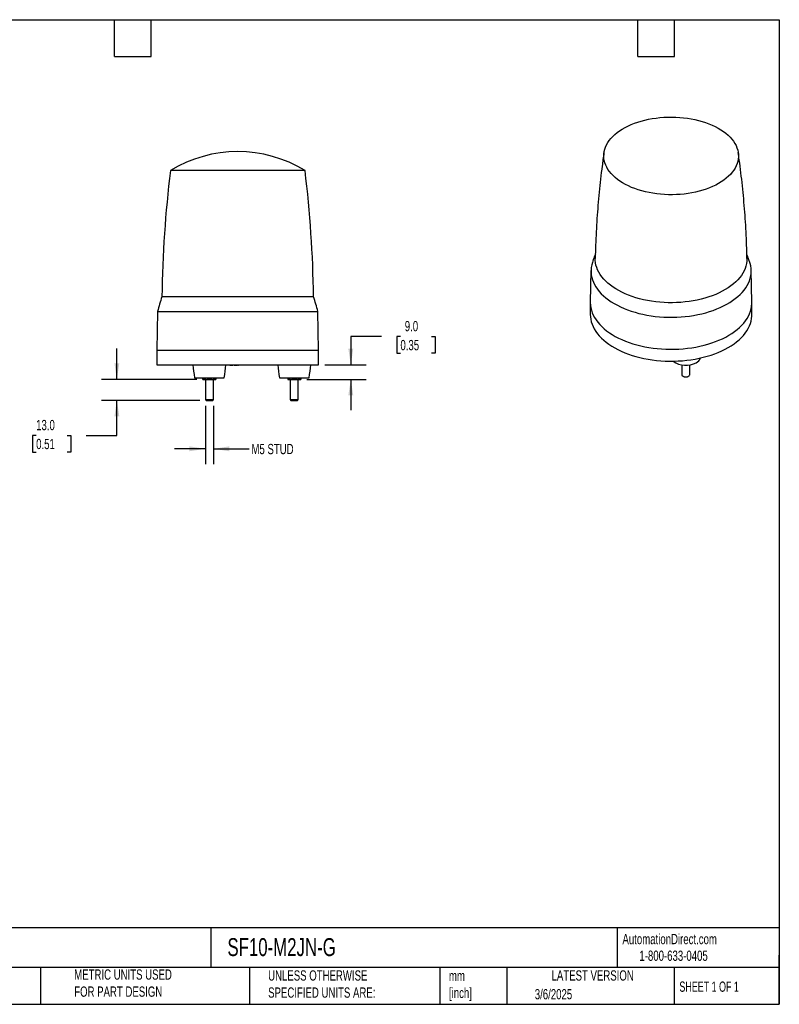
# Model space of a CAD drawing. Header units: millimetres. Extents: x 19 to 819, y 19 to 629.
# Tile 17 of 17: x 349 to 819, y 19 to 629. Entities that reach past the tile are written whole.
import ezdxf

# ---------------------------------------------------------------- set-up
doc = ezdxf.new("R2010")
doc.units = ezdxf.units.MM
doc.header["$LTSCALE"] = 3
doc.linetypes.add('SLD-Solid', pattern=[0])
doc.layers.add('DIMENSIONS', color=140, linetype='SLD-Solid', lineweight=25)
doc.layers.add('TEXT', color=140, linetype='SLD-Solid', lineweight=25)
doc.styles.add('SLDTEXTSTYLE0', font='TXT', dxfattribs={"width": 0.7})
doc.styles.add('SLDTEXTSTYLE1', font='TXT', dxfattribs={"width": 0.65})
doc.dimstyles.new('SLDDIMSTYLE1', dxfattribs={"dimtxt": 6.474023, "dimasz": 9.906, "dimexe": 0, "dimexo": 0.0625, "dimgap": 1.618506, "dimtad": 0, "dimtih": 1, "dimtoh": 1, "dimrnd": 1e-09, "dimzin": 4, "dimdsep": 46, "dimtxsty": 'SLDTEXTSTYLE0', "dimsah": 1, "dimcen": 0.09, "dimadec": 0, "dimazin": 1, "dimtfac": 1, "dimtmove": 0, "dimatfit": 0, "dimfxl": 0, "dimfrac": 2, "dimtolj": 1, "dimtzin": 12, "dimarcsym": 0})
doc.dimstyles.new('SLDDIMSTYLE2', dxfattribs={"dimtxt": 6.474023, "dimasz": 9.906, "dimexe": 0, "dimexo": 0.0625, "dimgap": 1.618506, "dimtad": 0, "dimtih": 1, "dimtoh": 1, "dimrnd": 1e-09, "dimzin": 12, "dimdsep": 46, "dimtxsty": 'SLDTEXTSTYLE0', "dimsah": 1, "dimcen": 0.09, "dimadec": 0, "dimazin": 3, "dimtfac": 1, "dimtmove": 0, "dimatfit": 0, "dimfxl": 0, "dimfrac": 2, "dimtolj": 1, "dimtzin": 12, "dimarcsym": 0})

# ---------------------------------------------------------------- blocks, each defined once
blk = doc.blocks.new('_D_2')
at = {"layer": 'DIMENSIONS'}
for p, q in [((409.21, 405.97), (409.21, 425.02)), ((458.69, 405.97), (399.68, 405.97)), ((460.63, 392.97), (399.68, 392.97)), ((409.21, 371.23), (409.21, 392.97)), ((359.25, 371.23), (357.08, 371.23)), ((357.08, 371.23), (357.08, 360.94)), ((378.49, 371.23), (380.66, 371.23)), ((380.66, 371.23), (380.66, 360.94)), ((390.16, 371.23), (409.21, 371.23)), ((357.08, 360.94), (359.25, 360.94)), ((380.66, 360.94), (378.49, 360.94))]:
    blk.add_line(p, q, dxfattribs=at)
for points in [[(409.21, 405.97), (410.73, 415.88), (407.68, 415.88)], [(409.21, 392.97), (407.68, 383.07), (410.73, 383.07)]]:
    blk.add_solid(points, dxfattribs=at)
at = {"layer": 'DIMENSIONS', "char_height": 6.35, "attachment_point": 1, "style": 'SLDTEXTSTYLE0'}
for s, insert in [('13.0', (359.25, 380.86)), ('0.51', (359.25, 369.13))]:
    blk.add_mtext(s, dxfattribs=dict(at, insert=insert))
blk = doc.blocks.new('_D_3')
at = {"layer": 'DIMENSIONS'}
for p, q in [((573.02, 432.46), (553.97, 432.46)), ((553.97, 432.46), (553.97, 414.97)), ((584.69, 432.46), (582.51, 432.46)), ((582.51, 432.46), (582.51, 422.17)), ((603.93, 432.46), (606.1, 432.46)), ((606.1, 432.46), (606.1, 422.17)), ((582.51, 422.17), (584.69, 422.17)), ((606.1, 422.17), (603.93, 422.17)), ((537.81, 414.97), (563.49, 414.97)), ((526.81, 405.97), (563.49, 405.97)), ((553.97, 405.97), (553.97, 386.92))]:
    blk.add_line(p, q, dxfattribs=at)
for points in [[(553.97, 414.97), (555.49, 424.88), (552.44, 424.88)], [(553.97, 405.97), (552.44, 396.07), (555.49, 396.07)]]:
    blk.add_solid(points, dxfattribs=at)
at = {"layer": 'DIMENSIONS', "char_height": 6.35, "attachment_point": 1, "style": 'SLDTEXTSTYLE0'}
for s, insert in [('9.0', (587.38, 442.1)), ('0.35', (584.69, 430.36))]:
    blk.add_mtext(s, dxfattribs=dict(at, insert=insert))
blk = doc.blocks.new('_D_4')
at = {"layer": 'DIMENSIONS'}
for p, q in [((464, 389.61), (464, 353.45)), ((469, 389.61), (469, 353.45)), ((464, 362.97), (444.95, 362.97)), ((469, 362.97), (491.04, 362.97))]:
    blk.add_line(p, q, dxfattribs=at)
for points in [[(464, 362.97), (454.09, 364.5), (454.09, 361.45)], [(469, 362.97), (478.9, 361.45), (478.9, 364.5)]]:
    blk.add_solid(points, dxfattribs=at)
at = {"layer": 'DIMENSIONS', "insert": (492.49, 366.01), "char_height": 6.35, "attachment_point": 1, "style": 'SLDTEXTSTYLE0'}
blk.add_mtext('M5 STUD', dxfattribs=at)

msp = doc.modelspace()

# ---------------------------------------------------------------- linework, layer by layer
for p, q in [((525.679846, 535.25586), (442.315936, 535.25586)), ((702.614458, 473.405735), (702.195568, 453.81174)), ((802.187954, 453.81174), (801.769064, 473.405735)), ((530.953519, 457.114418), (437.042263, 457.114418)), ((702.191761, 453.455536), (702.191761, 446.106669)), ((802.191761, 446.106669), (802.191761, 453.455536)), ((434.416813, 447.972519), (433.997891, 423.972519)), ((434.416813, 447.972519), (533.578969, 447.972519)), ((533.997891, 423.972519), (533.578969, 447.972519)), ((433.997891, 423.972519), (433.997891, 414.972519)), ((433.997891, 423.972519), (448.283306, 423.972519)), ((448.283306, 423.972519), (533.997891, 423.972519)), ((533.997891, 414.972519), (533.997891, 423.972519)), ((433.997891, 414.972519), (483.997891, 414.972519)), ((479.094501, 414.972519), (479.101485, 414.772519)), ((479.257213, 414.972519), (479.262148, 414.772519)), ((479.633484, 414.972519), (479.63348, 414.772519)), ((479.999586, 414.972519), (479.994882, 414.772519)), ((480.113882, 414.772519), (480.127831, 414.772519)), ((480.131789, 414.972519), (480.127831, 414.772519)), ((480.127831, 414.772519), (481.069815, 414.772519)), ((481.076799, 414.972519), (481.069815, 414.772519)), ((481.804313, 414.972519), (481.811297, 414.772519)), ((481.811297, 414.772519), (482.8808, 414.772519)), ((482.882279, 414.972519), (482.8808, 414.772519)), ((482.8808, 414.772519), (483.779626, 414.772519)), ((483.78661, 414.972519), (483.779626, 414.772519)), ((483.997891, 414.972519), (533.997891, 414.972519)), ((484.504875, 414.772519), (484.497891, 414.972519)), ((484.504875, 414.772519), (484.690907, 414.772519)), ((484.697891, 414.972519), (484.690907, 414.772519)), ((758.750428, 414.946546), (758.750428, 408.989533)), ((763.750428, 408.989533), (763.750428, 414.946546)), ((457.297891, 406.972519), (466.497891, 406.972519)), ((462.497891, 406.329785), (462.497891, 406.972519)), ((463.997891, 405.972519), (463.997891, 393.417519)), ((466.497891, 406.972519), (475.697891, 406.972519)), ((466.497891, 406.329785), (466.497891, 406.972519)), ((468.997891, 393.417519), (468.997891, 405.972519)), ((470.497891, 406.972519), (470.497891, 406.329785)), ((509.797891, 406.972519), (528.197891, 406.972519)), ((514.997891, 406.972519), (514.997891, 406.329785)), ((516.497891, 405.972519), (516.497891, 393.417519)), ((518.997891, 406.329785), (518.997891, 406.972519)), ((521.497891, 393.417519), (521.497891, 405.972519)), ((522.997891, 406.329785), (522.997891, 406.972519)), ((759.482373, 407.969189), (759.797087, 407.787449)), ((762.703768, 407.787449), (763.018482, 407.969189)), ((463.997891, 393.417519), (464.442891, 392.972519)), ((463.997891, 393.417519), (465.247891, 393.417519)), ((464.442891, 392.972519), (465.470391, 392.972519)), ((465.247891, 393.417519), (468.997891, 393.417519)), ((465.470391, 392.972519), (468.552891, 392.972519)), ((468.552891, 392.972519), (468.997891, 393.417519)), ((516.497891, 393.417519), (516.942891, 392.972519)), ((516.497891, 393.417519), (521.497891, 393.417519)), ((516.942891, 392.972519), (521.052891, 392.972519)), ((521.052891, 392.972519), (521.497891, 393.417519))]:
    msp.add_line(p, q)
at = {"flags": 128}
for points in [[(752.617466, 568.384151), (755.062819, 568.328257), (757.498275, 568.18961), (759.915439, 567.968691), (762.305977, 567.66626), (764.66165, 567.283359), (766.974336, 566.821309), (769.236064, 566.281702), (771.439036, 565.666399), (773.575659, 564.977521), (775.638567, 564.217442), (777.62065, 563.388782), (779.515074, 562.494399), (781.315308, 561.537374), (783.015148, 560.521008), (784.608733, 559.448804), (786.09057, 558.324457), (787.455551, 557.151845), (788.69897, 555.935008), (789.816542, 554.678143), (790.804413, 553.38558), (791.659178, 552.061777), (792.377891, 550.711297), (792.958073, 549.338794), (793.397726, 547.949001), (793.695334, 546.546707), (793.84987, 545.136748), (793.860802, 543.723984), (793.728092, 542.313284), (793.452198, 540.909512), (793.03407, 539.517507), (792.475151, 538.142067), (791.777366, 536.787933), (790.943122, 535.459774), (789.975293, 534.162169), (788.877217, 532.89959), (787.652679, 531.676389), (786.305899, 530.496783), (784.841521, 529.364839), (783.264593, 528.284459), (781.58055, 527.259367), (779.795198, 526.293096), (777.914691, 525.388978), (775.945511, 524.550129), (773.894448, 523.779441), (771.768571, 523.07957), (769.575209, 522.45293), (767.321922, 521.90168), (765.016478, 521.427721), (762.666826, 521.032687), (760.281063, 520.717938), (757.867415, 520.484561), (755.434201, 520.33336), (752.989811, 520.264856), (750.542669, 520.279285), (748.101212, 520.376597), (745.673856, 520.556458), (743.268969, 520.818246), (740.89484, 521.16106), (738.559654, 521.583717), (736.271461, 522.084761), (734.038148, 522.662465), (731.867415, 523.314837), (729.766744, 524.039628), (727.743376, 524.83434), (725.804287, 525.696233), (723.956162, 526.622336), (722.20537, 527.609457), (720.557948, 528.654193), (719.019573, 529.752941), (717.595551, 530.901916), (716.290788, 532.097156), (715.109784, 533.33454), (714.056609, 534.609804), (713.134894, 535.918551), (712.347815, 537.256269), (711.698088, 538.618348), (711.18795, 540.000091), (710.819161, 541.396736), (710.592991, 542.803469), (710.510222, 544.215439), (710.571137, 545.62778), (710.775527, 547.035623), (711.122688, 548.434114), (711.611422, 549.818433), (712.240045, 551.183809), (713.006389, 552.525533), (713.907814, 553.838981), (714.941212, 555.119626), (716.10302, 556.363052), (717.389233, 557.564973), (718.795418, 558.721246), (720.316727, 559.827885), (721.947916, 560.881075), (723.683361, 561.877186), (725.517081, 562.812784), (727.442754, 563.684643), (729.453742, 564.489759), (731.543113, 565.225355), (733.703664, 565.888896), (735.927947, 566.478095), (738.208295, 566.990921), (740.536847, 567.425605), (742.905576, 567.780649), (745.306316, 568.05483), (747.730791, 568.247202), (750.170645, 568.357102), (752.617466, 568.384151)], [(703.465851, 478.34562), (703.454409, 478.310396), (703.035789, 476.792598), (702.758898, 475.264017), (702.624535, 473.72906), (702.633087, 472.192152), (702.784529, 470.657725), (703.078426, 469.130202), (703.513929, 467.613989), (704.089782, 466.113456), (704.804326, 464.63293), (705.655501, 463.17668), (706.640851, 461.748905), (707.757536, 460.353721), (709.002337, 458.995151), (710.371664, 457.677112), (711.86157, 456.403404), (713.467757, 455.1777), (715.185596, 454.003534), (717.010134, 452.884291), (718.936109, 451.823198), (720.957968, 450.823314), (723.069883, 449.887523), (725.265764, 449.018523), (727.539279, 448.218819), (729.883874, 447.490717), (732.292788, 446.836316), (734.759077, 446.257504), (737.275628, 445.755948), (739.835186, 445.333096), (742.430371, 444.990165), (745.053701, 444.728146), (747.697612, 444.547793), (750.354481, 444.449627), (753.016647, 444.43393), (755.676435, 444.500748), (758.326175, 444.649888), (760.958228, 444.880921), (763.565006, 445.193179), (766.138991, 445.585763), (768.672763, 446.057541), (771.159016, 446.607152), (773.590581, 447.233012), (775.960448, 447.933316), (778.261784, 448.706046), (780.487953, 449.548972), (782.632537, 450.459666), (784.689352, 451.4355), (786.652468, 452.473662), (788.516225, 453.571159), (790.27525, 454.724825), (791.92447, 455.931334), (793.45913, 457.187208), (794.874805, 458.488826), (796.167414, 459.832435), (797.333231, 461.214161), (798.368892, 462.63002), (799.271413, 464.075929), (800.038191, 465.547721), (800.667016, 467.041151), (801.156073, 468.551913), (801.503954, 470.075651), (801.709655, 471.607973), (801.772584, 473.144459), (801.692558, 474.68068), (801.469808, 476.212207), (801.104977, 477.734624), (800.917536, 478.346034)], [(799.144454, 480.820289), (799.147069, 480.617206), (799.084124, 479.110602), (798.876237, 477.608346), (798.524051, 476.115081), (798.028654, 474.635423), (797.391579, 473.173945), (796.614793, 471.735165), (795.700698, 470.32353), (794.65212, 468.943403), (793.472299, 467.59905), (792.164882, 466.294626), (790.733911, 465.034164), (789.183808, 463.82156), (787.519365, 462.66056), (785.745726, 461.554755), (783.868374, 460.507562), (781.893111, 459.522217), (779.826043, 458.601767), (777.673559, 457.749056), (775.442312, 456.966721), (773.139199, 456.257179), (770.771339, 455.622623), (768.346051, 455.065015), (765.87083, 454.586079), (763.353328, 454.187294), (760.801327, 453.869894), (758.222714, 453.634859), (755.625459, 453.482917), (753.017591, 453.414535), (750.407171, 453.429927), (747.802266, 453.529044), (745.210929, 453.71158), (742.64117, 453.976971), (740.100931, 454.324396), (737.598064, 454.752782), (735.140305, 455.260804), (732.735251, 455.846893), (730.390337, 456.509236), (728.112809, 457.245787), (725.909708, 458.054268), (723.787843, 458.932182), (721.753773, 459.876813), (719.813785, 460.885243), (717.973876, 461.954354), (716.239732, 463.080842), (714.616714, 464.261225), (713.109838, 465.491855), (711.723762, 466.768927), (710.462771, 468.088494), (709.330761, 469.446478), (708.331232, 470.838681), (707.467274, 472.2608), (706.741556, 473.708439), (706.156322, 475.177124), (705.713382, 476.662315), (705.414103, 478.159421), (705.259411, 479.663815), (705.239083, 480.821076)], [(702.195568, 453.81174), (702.192019, 453.362816), (702.272721, 451.813615), (702.497353, 450.269148), (702.865267, 448.733868), (703.375401, 447.212202), (704.026286, 445.708537), (704.816045, 444.227208), (705.742399, 442.772487), (706.80268, 441.348569), (707.993829, 439.959557), (709.312412, 438.609458), (710.754627, 437.302165), (712.316316, 436.041445), (713.992977, 434.830935), (715.779774, 433.674125), (717.671557, 432.574349), (719.66287, 431.534779), (721.747972, 430.558413), (723.920852, 429.648064), (726.175244, 428.806359), (728.504649, 428.035724), (730.90235, 427.338381), (733.361433, 426.71634), (735.874809, 426.171395), (738.435231, 425.705118), (741.035317, 425.318852), (743.66757, 425.013712), (746.3244, 424.790576), (748.998147, 424.65009), (751.681103, 424.592656)], [(751.681103, 424.592656), (754.36553, 424.618442), (757.043691, 424.727373), (759.707861, 424.919134), (762.350361, 425.193174), (764.963571, 425.5487), (767.539957, 425.98469), (770.07209, 426.499885), (772.552669, 427.092801), (774.974542, 427.761726), (777.330727, 428.504734), (779.61443, 429.319682), (781.819066, 430.204219), (783.938278, 431.155796), (785.965958, 432.171669), (787.896257, 433.248908), (789.723612, 434.384409), (791.442752, 435.574897), (793.048721, 436.816939), (794.536889, 438.106954), (795.902966, 439.441224), (797.143011, 440.8159), (798.253451, 442.22702), (799.231083, 443.670514), (800.073088, 445.142222), (800.777039, 446.637898), (801.340906, 448.153232), (801.763063, 449.683853), (802.042293, 451.22535), (802.177792, 452.773276), (802.187954, 453.81174)], [(702.191761, 446.106669), (702.246951, 444.750841), (702.445019, 443.205163), (702.78652, 441.667851), (703.270468, 440.143337), (703.89547, 438.636016), (704.659722, 437.150236), (705.561021, 435.690279), (706.596769, 434.260356), (707.763979, 432.864588), (709.059285, 431.507001), (710.478954, 430.191508), (712.018892, 428.921903), (713.674658, 427.701846), (715.441479, 426.534855), (717.314261, 425.424295), (719.287604, 424.373367), (721.355817, 423.385102), (723.512939, 422.462349), (725.752749, 421.607768), (728.06879, 420.823825), (730.454384, 420.112778), (732.902652, 419.476679), (735.406535, 418.91736), (737.958815, 418.436436), (740.552132, 418.035292), (743.179009, 417.715085), (745.831872, 417.476738), (748.503073, 417.320939), (751.184908, 417.248136), (753.869647, 417.25854), (756.549548, 417.352121), (759.216885, 417.528609), (761.863966, 417.787494), (764.483159, 418.128031), (767.066914, 418.549238), (769.607779, 419.0499), (772.09843, 419.628573), (774.531684, 420.28359), (776.900527, 421.013061), (779.198128, 421.814884), (781.417862, 422.686746), (783.553331, 423.626134), (785.598375, 424.630339), (787.5471, 425.696466)], [(787.5471, 425.696466), (789.393886, 426.821441), (791.133409, 428.00202), (792.760653, 429.2348), (794.270926, 430.516225), (795.659874, 431.842602), (796.923493, 433.210106), (798.058138, 434.614794), (799.060539, 436.052616), (799.927804, 437.519426), (800.657435, 439.010996), (801.247326, 440.523024), (801.695777, 442.051152), (802.001496, 443.590972), (802.1636, 445.138046), (802.191761, 446.106669)], [(758.750428, 408.989533), (758.775227, 408.786757), (758.931213, 408.450691), (759.221983, 408.14594), (759.630639, 407.890215), (760.133431, 407.698379), (760.70114, 407.58158), (761.30077, 407.546606), (761.897475, 407.59549)], [(761.897475, 407.59549), (762.456576, 407.725391), (762.94558, 407.928759), (763.336068, 408.193775), (763.605346, 408.505038), (763.737765, 408.844458), (763.750428, 408.989533)], [(761.782301, 407.480269), (762.298118, 407.605602), (762.703768, 407.787449)]]:
    msp.add_lwpolyline(points, dxfattribs=at)
for centre, radius, start, end in [((483.997891, 466.972519), 80, 58.599006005, 121.400993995), ((1196.946945, 445.078038), 760, 173.185513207, 179.092549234), ((-228.951163, 445.078038), 760, 0.907450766, 6.814486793), ((627.904924, 397.352851), 200, 162.61398711, 165.339068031), ((340.090858, 397.352851), 200, 14.660931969, 17.38601289), ((575.804032, 425.848287), 120, 185.199931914, 189.050100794), ((357.19175, 425.848287), 120, 350.949899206, 354.800068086), ((628.304032, 425.848287), 120, 185.199931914, 189.050100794), ((409.69175, 425.848287), 120, 350.949899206, 354.800068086), ((761.346936, 428.077668), 13.406481, 233.857151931, 298.557663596), ((765.475971, 420.918154), 5.148212, 296.285283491, 340.610357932), ((761.244623, 410.573928), 3.140035, 242.548770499, 279.85952534)]:
    msp.add_arc(centre, radius, start, end)
for points, knots in [([(710.660946, 546.358124), (710.649187, 546.282099), (710.222995, 543.526493), (709.497046, 538.061989), (708.493915, 529.964804), (707.631784, 521.836759), (706.89235, 513.686579), (706.282709, 505.517151), (705.796722, 497.333032), (705.454941, 489.13778), (705.272762, 483.632382), (705.240413, 480.859256), (705.23997, 480.821264)], [0, 0, 0, 0, 0.0035227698, 0.1276857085, 0.251931, 0.376242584, 0.5006050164, 0.6250033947, 0.749423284, 0.8738506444, 0.9982717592, 1, 1, 1, 1]), ([(799.128376, 480.82048), (799.103954, 482.229392), (799.032191, 486.369545), (798.773278, 493.233978), (798.360985, 501.408147), (797.81478, 509.564425), (797.143121, 517.698941), (796.346606, 525.808101), (795.419219, 533.886152), (794.543177, 540.737557), (793.92748, 544.883772), (793.708446, 546.358793)], [0, 0, 0, 0, 0.064094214, 0.1883437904, 0.3125165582, 0.4365992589, 0.5605784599, 0.6844404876, 0.8081713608, 0.9317567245, 1, 1, 1, 1]), ([(705.315162, 483.622925), (705.087086, 483.017031), (704.432077, 481.276973), (703.852034, 479.50056), (703.473964, 478.3427)], [0, 0, 0, 0, 0.3482031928, 1, 1, 1, 1]), ([(800.899595, 478.352016), (800.667104, 479.076628), (800.097238, 480.85275), (799.454052, 482.594525), (799.073269, 483.625701)], [0, 0, 0, 0, 0.4079739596, 1, 1, 1, 1]), ([(479.101485, 414.772519), (479.102443, 414.772519), (479.104199, 414.772519), (479.116602, 414.772519), (479.126195, 414.772519), (479.152814, 414.772519), (479.169979, 414.772519), (479.211125, 414.772519), (479.235997, 414.772519), (479.262148, 414.772519)], [0.00000000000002, 0.00000000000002, 0.00000000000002, 0.00000000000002, 0.00011285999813, 0.00011285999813, 0.00022580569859, 0.00022580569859, 0.00033875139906, 0.00033875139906, 0.00045147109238, 0.00045147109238, 0.00045147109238, 0.00045147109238]), ([(479.262148, 414.772519), (479.287, 414.772519), (479.312593, 414.772519), (479.370435, 414.772519), (479.401558, 414.772519), (479.497726, 414.772519), (479.565751, 414.772519), (479.63348, 414.772519)], [0.00000000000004, 0.00000000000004, 0.00000000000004, 0.00000000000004, 0.00009991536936, 0.00009991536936, 0.00020005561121, 0.00020005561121, 0.00040023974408, 0.00040023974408, 0.00040023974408, 0.00040023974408]), ([(479.63348, 414.772519), (479.666756, 414.772519), (479.699241, 414.772519), (479.764353, 414.772519), (479.796321, 414.772519), (479.858354, 414.772519), (479.888329, 414.772519), (479.944499, 414.772519), (479.969867, 414.772519), (479.994882, 414.772519)], [0.00000000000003, 0.00000000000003, 0.00000000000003, 0.00000000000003, 0.00009858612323, 0.00009858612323, 0.00019726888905, 0.00019726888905, 0.00029595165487, 0.00029595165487, 0.00039448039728, 0.00039448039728, 0.00039448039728, 0.00039448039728]), ([(479.994882, 414.772519), (480.022398, 414.772519), (480.049121, 414.772519), (480.083226, 414.772519), (480.093793, 414.772519), (480.111442, 414.772519), (480.118301, 414.772519), (480.125289, 414.772519), (480.126136, 414.772519), (480.126984, 414.772519), (480.127831, 414.772519)], [0.00000000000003, 0.00000000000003, 0.00000000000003, 0.00000000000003, 0.00011249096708, 0.00011249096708, 0.00016881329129, 0.00016881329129, 0.00022513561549, 0.00022513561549, 0.00022513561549, 0.00023196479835, 0.00023196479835, 0.00023196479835, 0.00023196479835]), ([(462.497891, 406.329785), (462.823368, 406.221293), (463.153245, 406.131139), (463.821962, 406.006321), (464.158964, 405.972519), (464.497891, 405.972519)], [0, 0, 0, 0, 0.5, 0.5, 1, 1, 1, 1]), ([(462.497891, 405.972519), (462.497891, 405.972519), (462.497891, 406.006383), (462.497891, 406.130795), (462.497891, 406.221136), (462.497891, 406.329785)], [0, 0, 0, 0, 0.5, 0.5, 1, 1, 1, 1]), ([(462.497891, 405.972519), (462.497891, 405.972519), (462.497891, 406.006383), (462.497891, 406.130795), (462.497891, 406.221136), (462.497891, 406.329785)], [0, 0, 0, 0, 0.5, 0.5, 1, 1, 1, 1]), ([(462.497891, 405.972519), (462.497891, 405.972519), (462.540215, 405.972519), (462.718792, 405.972519), (462.855157, 405.972519), (463.212422, 405.972519), (463.433101, 405.972519), (463.931702, 405.972519), (464.209216, 405.972519), (464.497891, 405.972519)], [0, 0, 0, 0, 0.25, 0.25, 0.5, 0.5, 0.75, 0.75, 1, 1, 1, 1]), ([(462.497891, 405.972519), (462.531556, 405.972519), (462.600056, 405.972519), (463.038949, 405.972519), (463.469565, 405.972519), (463.630626, 405.972519)], [0, 0, 0, 0, 0.3769305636, 0.7669562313, 1, 1, 1, 1]), ([(464.497891, 405.972519), (464.837592, 405.972519), (465.173919, 406.006382), (465.840925, 406.130796), (466.171946, 406.221136), (466.497891, 406.329785)], [0, 0, 0, 0, 0.5, 0.5, 1, 1, 1, 1]), ([(464.497891, 405.972519), (464.786323, 405.972519), (465.105928, 405.972519), (465.782775, 405.972519), (466.139723, 405.972519), (466.854254, 405.972519), (467.211393, 405.972519), (467.888902, 405.972519), (468.208973, 405.972519), (468.497891, 405.972519)], [0, 0, 0, 0, 0.25, 0.25, 0.5, 0.5, 0.75, 0.75, 1, 1, 1, 1]), ([(466.497891, 406.329785), (466.823368, 406.221292), (467.153246, 406.131139), (467.821966, 406.00632), (468.158964, 405.972519), (468.497891, 405.972519)], [0, 0, 0, 0, 0.5, 0.5, 1, 1, 1, 1]), ([(468.497891, 405.972519), (468.837594, 405.972519), (469.17392, 406.006383), (469.840924, 406.130795), (470.171945, 406.221136), (470.497891, 406.329785)], [0, 0, 0, 0, 0.5, 0.5, 1, 1, 1, 1]), ([(468.497891, 405.972519), (468.786566, 405.972519), (469.06408, 405.972519), (469.562681, 405.972519), (469.78336, 405.972519), (470.140625, 405.972519), (470.27699, 405.972519), (470.455567, 405.972519), (470.497891, 405.972519), (470.497891, 405.972519)], [0, 0, 0, 0, 0.25, 0.25, 0.5, 0.5, 0.75, 0.75, 1, 1, 1, 1]), ([(468.997891, 405.972519), (469.137171, 405.972519), (469.598937, 405.972519), (470.077685, 405.972519), (470.439156, 405.972519), (470.478537, 405.972519), (470.497891, 405.972519)], [0, 0, 0, 0, 0.14539867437, 0.48205135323, 0.74544743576, 1, 1, 1, 1]), ([(470.497891, 406.329785), (470.497891, 406.221293), (470.497891, 406.131139), (470.497891, 406.006321), (470.497891, 405.972519), (470.497891, 405.972519)], [0, 0, 0, 0, 0.5, 0.5, 1, 1, 1, 1]), ([(470.497891, 406.329785), (470.497891, 406.221293), (470.497891, 406.131139), (470.497891, 406.006321), (470.497891, 405.972519), (470.497891, 405.972519)], [0, 0, 0, 0, 0.5, 0.5, 1, 1, 1, 1]), ([(514.997891, 406.329785), (515.323368, 406.221293), (515.653245, 406.131139), (516.321962, 406.006321), (516.658964, 405.972519), (516.997891, 405.972519)], [0, 0, 0, 0, 0.5, 0.5, 1, 1, 1, 1]), ([(514.997891, 406.329785), (514.997891, 406.221293), (514.997891, 406.131139), (514.997891, 406.006321), (514.997891, 405.972519), (514.997891, 405.972519)], [0, 0, 0, 0, 0.5, 0.5, 1, 1, 1, 1]), ([(514.997891, 405.972519), (514.997891, 405.972519), (515.040215, 405.972519), (515.218792, 405.972519), (515.355157, 405.972519), (515.712422, 405.972519), (515.933101, 405.972519), (516.431702, 405.972519), (516.709216, 405.972519), (516.997891, 405.972519)], [0, 0, 0, 0, 0.25, 0.25, 0.5, 0.5, 0.75, 0.75, 1, 1, 1, 1]), ([(516.997891, 405.972519), (517.337594, 405.972519), (517.67392, 406.006383), (518.340924, 406.130795), (518.671945, 406.221136), (518.997891, 406.329785)], [0, 0, 0, 0, 0.5, 0.5, 1, 1, 1, 1]), ([(516.997891, 405.972519), (517.286566, 405.972519), (517.606404, 405.972519), (518.283582, 405.972519), (518.640625, 405.972519), (519.355157, 405.972519), (519.7122, 405.972519), (520.389378, 405.972519), (520.709216, 405.972519), (520.997891, 405.972519)], [0, 0, 0, 0, 0.25, 0.25, 0.5, 0.5, 0.75, 0.75, 1, 1, 1, 1]), ([(518.997891, 406.329785), (519.323368, 406.221293), (519.653245, 406.131139), (520.321962, 406.006321), (520.658964, 405.972519), (520.997891, 405.972519)], [0, 0, 0, 0, 0.5, 0.5, 1, 1, 1, 1]), ([(520.997891, 405.972519), (521.337594, 405.972519), (521.67392, 406.006383), (522.340924, 406.130795), (522.671945, 406.221136), (522.997891, 406.329785)], [0, 0, 0, 0, 0.5, 0.5, 1, 1, 1, 1]), ([(520.997891, 405.972519), (521.286566, 405.972519), (521.56408, 405.972519), (522.062681, 405.972519), (522.28336, 405.972519), (522.640625, 405.972519), (522.77699, 405.972519), (522.955567, 405.972519), (522.997891, 405.972519), (522.997891, 405.972519)], [0, 0, 0, 0, 0.25, 0.25, 0.5, 0.5, 0.75, 0.75, 1, 1, 1, 1]), ([(522.997891, 406.329785), (522.997891, 406.221293), (522.997891, 406.131139), (522.997891, 406.006321), (522.997891, 405.972519), (522.997891, 405.972519)], [0, 0, 0, 0, 0.5, 0.5, 1, 1, 1, 1])]:
    msp.add_open_spline(points, degree=3, knots=knots)
at = {"layer": 'TEXT'}
for p, q in [((19.05, 628.65), (819.15, 628.65)), ((407.67, 605.79), (407.67, 628.65)), ((430.53, 605.79), (430.53, 628.65)), ((731.52, 605.79), (731.52, 628.65)), ((754.38, 605.79), (754.38, 628.65)), ((819.15, 628.65), (819.15, 19.05)), ((407.67, 605.79), (430.53, 605.79)), ((731.52, 605.79), (754.38, 605.79)), ((819.15, 66.378323), (19.05, 66.378323)), ((467.276686, 66.378323), (467.276686, 41.91)), ((718.726132, 66.378323), (718.726132, 41.91)), ((819.15, 19.05), (819.15, 49.53)), ((819.15, 41.91), (19.05, 41.91)), ((361.939433, 41.91), (361.939433, 19.05)), ((491.340532, 41.91), (491.340532, 19.05)), ((609.072914, 41.91), (609.072914, 19.05)), ((650.436293, 41.91), (650.436293, 19.05)), ((754.046247, 41.91), (754.046247, 19.05)), ((19.05, 19.05), (819.15, 19.05))]:
    msp.add_line(p, q, dxfattribs=at)

# ---------------------------------------------------------------- texts
for s, insert, char_height, attachment_point, style in [('AutomationDirect.com', (722.084876, 62.629594), 6.35, 1, 'SLDTEXTSTYLE0'), ('SF10-M2JN-G', (477.623166, 60.019161), 11.1125, 1, 'SLDTEXTSTYLE0'), ('1-800-633-0405', (732.574739, 52.311071), 6.35, 1, 'SLDTEXTSTYLE0'), ('METRIC UNITS USED ^JFOR PART DESIGN', (382.813004, 40.667648), 6.35, 1, 'SLDTEXTSTYLE0'), ('UNLESS OTHERWISE ^JSPECIFIED UNITS ARE:', (502.823739, 40.081527), 6.35, 1, 'SLDTEXTSTYLE0'), ('mm^J[inch]', (614.721508, 39.891567), 6.35, 1, 'SLDTEXTSTYLE0'), ('LATEST VERSION', (703.656394, 40.091982), 6.35, 2, 'SLDTEXTSTYLE0'), ('SHEET 1 OF 1', (757.323857, 33.154471), 6.35, 1, 'SLDTEXTSTYLE1'), ('3/6/2025', (667.838426, 28.491359), 6.35, 1, 'SLDTEXTSTYLE0')]:
    msp.add_mtext(s, dxfattribs=dict(at, insert=insert, char_height=char_height, attachment_point=attachment_point, style=style))

# ---------------------------------------------------------------- dimensions: what is measured, and where the dimension line sits
at = {"layer": 'DIMENSIONS'}
for base, p1, p2, picture, middle in [((553.968691, 405.972519), (533.997891, 414.972519), (522.997891, 405.972519), '_D_3', (553.968691, 432.461377)), ((409.2059, 392.972519), (462.497891, 405.972519), (464.442891, 392.972519), '_D_2', (409.2059, 371.229933))]:
    dim = msp.add_linear_dim(base=base, p1=p1, p2=p2, angle=90, dimstyle='SLDDIMSTYLE1', dxfattribs=at)
    dim.commit()
    dim.dimension.update_dxf_attribs({"geometry": picture, "text_midpoint": middle, "dimtype": 160})
dim = msp.add_linear_dim(base=(463.997891, 362.972519), p1=(468.997891, 393.417519), p2=(463.997891, 393.417519), text='M5 STUD', dimstyle='SLDDIMSTYLE2', dxfattribs=at)
dim.commit()
dim.dimension.update_dxf_attribs({"geometry": '_D_4', "text_midpoint": (512.107734, 362.972519), "dimtype": 160})

doc.saveas('drawing.dxf')
